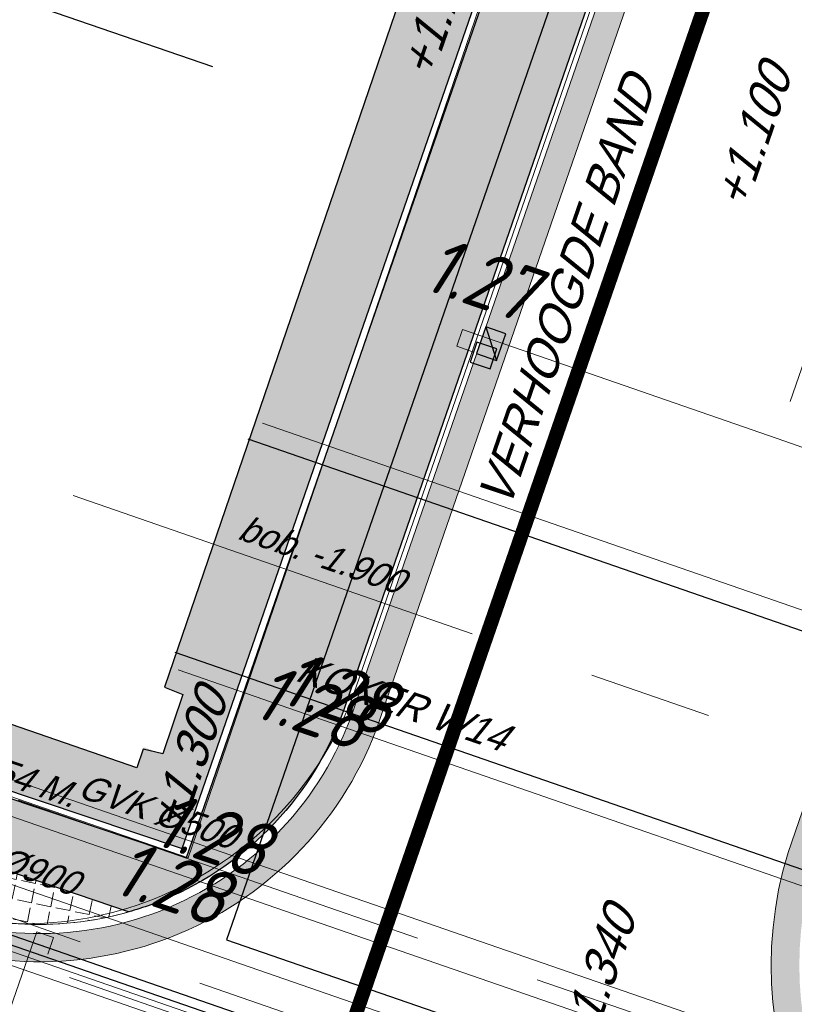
# Model space of a CAD drawing. Header units: metres. Extents: x 128615 to 129083, y 455669 to 456034.
# Tile 97 of 158: x 128820 to 128831, y 455837 to 455851. Entities that reach past the tile are written whole.
import ezdxf
from ezdxf.lldxf.tags import DXFTag

# ---------------------------------------------------------------- set-up
doc = ezdxf.new("R2010")
doc.units = ezdxf.units.M
for name, pattern in [('DASHED', [19.049999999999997, 12.7, -6.35]), ('RI-AWZI_PROCESLEIDING', [18.450000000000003, 6, -1.8, 1.75, -1.8, 1.75, -1.8, 1.75, -1.8]), ('RI-AWZI_TERREINRIOLERING', [19.8, 6, -1.8, 2.4, -1.8, 1.8, -1.8, 2.4, -1.8])]:
    doc.linetypes.add(name, pattern=pattern)
for name, color, linetype, lineweight in [('B-CO-BC-BETONVORM-G', 50, 'Continuous', 18), ('B-ME-RI-KOLK-G', 7, 'Continuous', 25), ('B-WE-OG-HOOGTELIJN-G', 7, 'Continuous', 18), ('B-XX-GR-HAAG-G', 90, 'GR-HAAG1', 13), ('B-XX-RI-AWZI_PROCESLEIDING-G', 30, 'RI-AWZI_PROCESLEIDING', 18), ('B-XX-RI-AWZI_SLIBLEIDING-T25_HDSR', 7, 'Continuous', 35), ('B-XX-RI-AWZI_TERREINRIOLERING-G', 10, 'RI-AWZI_TERREINRIOLERING', 18), ('B-XX-VH-BESTRATING-V', 1, 'Continuous', 18)]:
    doc.layers.add(name, color=color, linetype=linetype, lineweight=lineweight)
for name, color, linetype in [('B-XX-GR-GRAS-G', 90, 'Continuous'), ('B-XX-GR-KRUIDEN-G', 98, 'Continuous'), ('B-XX-KL-ELEKTRA-G_HDSR', 190, 'HDSR_Elektra'), ('B-XX-OG-BEBOUWING-G', 1, 'Continuous'), ('B-XX-RI-AWZI_BEDRIJFSWATER-G_HDSR', 150, 'HDSR_Bedrijfswater'), ('B-XX-RI-AWZI_PROCESLEIDING-T25_HDSR', 7, 'Continuous')]:
    doc.layers.add(name, color=color, linetype=linetype)
doc.styles.add('ISO', font='Iso.shx', dxfattribs={"height": 50})
doc.styles.get("Standard").update_dxf_attribs({"font": 'arial.ttf'})
doc.styles.add('TAUW-ISOCP', font='tcb_isocp.shx')
doc.styles.add('tcb_isocp', font='tcb_isocp.shx')
doc.linetypes.add('GR-HAAG1', pattern='A,6,[176,NLCS.SHX,S=0.125,R=0,X=0,Y=0],-2', length=8)
tags = doc.linetypes.add('HDSR_Bedrijfswater', pattern='A,25,-2,["BW",Standard,S=1.5,R=0,X=0,Y=-0.75],-5', length=32).pattern_tags.tags
tags[6] = DXFTag(74, 10)
tags = doc.linetypes.add('HDSR_Elektra', pattern='A,25,-2,["E",Standard,S=1.5,R=0,X=0,Y=-0.75],-4', length=31).pattern_tags.tags
tags[6] = DXFTag(74, 10)

# ---------------------------------------------------------------- blocks, each defined once
blk = doc.blocks.new('*U167')
at = {"layer": 'B-ME-RI-KOLK-G'}
blk.add_hatch(color=256, dxfattribs=at).paths.add_polyline_path([(0.1997073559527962, -0.1502915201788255), (0.1997073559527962, 0.1497084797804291), (-0.2002926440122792, -0.1502915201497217)])
blk.add_lwpolyline([(0.1997073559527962, -0.1502915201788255), (0.1997073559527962, 0.1497084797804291), (-0.2002926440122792, 0.1497084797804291), (-0.2002926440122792, -0.1502915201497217)], close=True, dxfattribs=at)
blk.add_lwpolyline([(-0.2002926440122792, -0.1502915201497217), (0.1997073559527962, 0.1497084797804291)], dxfattribs=at)

msp = doc.modelspace()

# ---------------------------------------------------------------- hatches: boundary and pattern name
at = {"layer": 'B-XX-GR-GRAS-G'}
h = msp.add_hatch(dxfattribs=at)
h.set_pattern_fill('CROSS', color=256, scale=0.09999999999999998, angle=-116.5632943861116, style=0)
h.set_pattern_definition([(340.9065815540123, (128738.9979208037, 455858.1422880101), (0.8077808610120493, 0.3923519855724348), [0.3174999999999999, -0.9525]), (70.90658155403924, (128739.0960088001, 455857.9403427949), (-0.3923519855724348, 0.8077808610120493), [0.3174999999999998, -0.9524999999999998])])
h.paths.add_polyline_path([(128845.8675353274, 455784.6485665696), (128847.5685110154, 455784.0597697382), (128847.7647766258, 455784.6267616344), (128846.0638009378, 455785.2155584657)])
h.paths.add_polyline_path([(128967.1055860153, 455860.4144094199), (128969.4210054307, 455866.8918425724), (128880.9006920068, 455904.409712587), (128810.0577815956, 455927.1027515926), (128808.0815679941, 455921.3936663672), (128811.5859768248, 455919.9881814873), (128842.9440111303, 455909.6012506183), (128874.3253125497, 455899.2845629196), (128897.3942134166, 455890.0887698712), (128932.249899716, 455875.2515896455), (128958.9784740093, 455863.874893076)])
edge = h.paths.add_edge_path()
edge.add_line((128984.0843231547, 455804.1850891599), (128953.5143684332, 455822.3927003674))
edge.add_line((128953.5143684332, 455822.3927003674), (128931.0817976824, 455759.6371250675))
edge.add_line((128931.0817976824, 455759.6371250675), (128923.691293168, 455762.2048782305))
edge.add_line((128923.691293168, 455762.2048782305), (128914.0269830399, 455765.5502024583))
edge.add_line((128914.0269830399, 455765.5502024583), (128897.845598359, 455770.6508317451))
edge.add_line((128897.845598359, 455770.6508317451), (128884.7246261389, 455774.2573768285))
edge.add_line((128884.7246261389, 455774.2573768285), (128872.548293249, 455777.8537726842))
edge.add_line((128872.548293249, 455777.8537726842), (128866.079626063, 455781.0475949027))
edge.add_line((128866.079626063, 455781.0475949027), (128866.0212588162, 455781.0678178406))
edge.add_line((128866.0212588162, 455781.0678178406), (128863.5642032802, 455773.7248399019))
edge.add_line((128863.5642032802, 455773.7248399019), (128871.5285838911, 455771.3053608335))
edge.add_line((128871.5285838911, 455771.3053608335), (128871.6722959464, 455771.410655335))
edge.add_arc((128873.3846396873, 455770.369334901), 2.004113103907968, 78.24944847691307, 148.6951358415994, ccw=False)
edge.add_line((128873.7927796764, 455772.3314488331), (128875.0821999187, 455772.0165345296))
edge.add_line((128875.0821999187, 455772.0165345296), (128927.2955738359, 455757.61301808))
edge.add_line((128927.2955738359, 455757.61301808), (128956.895554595, 455749.1705929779))
edge.add_line((128956.895554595, 455749.1705929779), (128984.0843231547, 455804.1850891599))
h = msp.add_hatch(dxfattribs=at)
h.set_pattern_fill('DOTS', color=256, scale=0.09999999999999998, angle=-116.5632943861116, style=0)
h.set_pattern_definition([(340.9065815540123, (128738.9979208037, 455858.1422880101), (0.1269369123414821, 0.1240523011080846), [0, -0.15875])])
edge = h.paths.add_edge_path()
edge.add_line((128821.8612284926, 455838.1123312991), (128812.9497658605, 455841.1396627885))
edge.add_line((128812.9497658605, 455841.1396627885), (128813.2677786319, 455842.0442768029))
edge.add_line((128813.2677786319, 455842.0442768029), (128822.6846400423, 455838.8879621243))
edge.add_line((128822.6846400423, 455838.8879621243), (128829.6882423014, 455859.1008478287))
edge.add_arc((128828.6821113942, 455857.5376763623), 1.85897940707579, -20.19701227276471, 57.232755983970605, ccw=False)
edge.add_line((128830.4267840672, 455856.8958650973), (128824.9623179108, 455841.1112936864))
edge.add_arc((128820.6003911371, 455842.5189337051), 4.583432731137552, 294.23860952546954, 342.1145594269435, ccw=False)
edge.add_arc((128820.6003911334, 455842.5189337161), 4.583432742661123, 285.9671286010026, 294.2386095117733, ccw=False)
at = {"layer": 'B-XX-GR-HAAG-G'}
h = msp.add_hatch(dxfattribs=at)
h.set_pattern_fill('ANGLE', color=256, scale=0.03999999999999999, angle=-19.09341844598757, style=0)
h.set_pattern_definition([(78.37645749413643, (128738.9979208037, 455858.1422880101), (-0.2736702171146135, 0.05629362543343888), [0.2032, -0.07619999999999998]), (168.3764574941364, (128738.9979208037, 455858.1422880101), (-0.0562936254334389, -0.2736702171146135), [0.2031999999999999, -0.07619999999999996])])
edge = h.paths.add_edge_path()
edge.add_line((128824.0560011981, 455861.2439628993), (128824.3251972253, 455861.9975444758))
edge.add_line((128824.3251972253, 455861.9975444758), (128807.412816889, 455867.9094233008))
edge.add_line((128807.412816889, 455867.9094233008), (128807.5844640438, 455867.0019485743))
edge.add_line((128807.5844640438, 455867.0019485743), (128824.0565718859, 455861.2437634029))
edge.add_line((128911.0524530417, 455830.6925610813), (128923.8730139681, 455826.2243651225))
edge.add_line((128923.8730139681, 455826.2243651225), (128926.9522502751, 455825.1512758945))
edge.add_line((128926.9522502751, 455825.1512758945), (128927.2239480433, 455825.9444302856))
edge.add_line((128927.2239480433, 455825.9444302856), (128912.031396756, 455831.2301135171))
edge.add_line((128912.031396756, 455831.2301135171), (128911.0523500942, 455830.6922639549))
h = msp.add_hatch(dxfattribs=at)
h.set_pattern_fill('ANGLE', color=256, scale=0.03999999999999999, angle=-19.09341844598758, style=0)
h.set_pattern_definition([(78.37645749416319, (128738.9979208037, 455858.1422880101), (-0.2736702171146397, 0.05629362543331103), [0.2032, -0.07619999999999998]), (168.3764574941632, (128738.9979208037, 455858.1422880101), (-0.05629362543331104, -0.2736702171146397), [0.2031999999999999, -0.07619999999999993])])
edge = h.paths.add_edge_path()
edge.add_line((128812.9541310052, 455841.1381798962), (128812.6924391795, 455840.382178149))
edge.add_line((128812.6924391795, 455840.382178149), (128818.762681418, 455838.3200435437))
edge.add_arc((128820.6003911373, 455842.5189337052), 4.583432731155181, 246.362659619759, 285.9671285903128)
edge.add_line((128821.8612284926, 455838.1123312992), (128812.9497658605, 455841.1396627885))
at = {"layer": 'B-XX-GR-KRUIDEN-G'}
h = msp.add_hatch(dxfattribs=at)
h.set_pattern_fill('SWAMP', color=256, scale=0.2, angle=-116.5632943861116, style=0)
h.set_pattern_definition([(340.9065815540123, (128738.9979208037, 455858.1422880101), (3.839350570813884, 3.326515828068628), [0.6349999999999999, -4.444999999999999]), (70.90658155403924, (128739.2979540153, 455858.0384307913), (-0.9611808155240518, 4.988231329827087), [0.3174999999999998, -8.481319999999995]), (70.90658155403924, (128739.3729632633, 455858.0124661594), (-0.9611808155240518, 4.988231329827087), [0.2539999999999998, -8.544819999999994]), (70.90658155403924, (128739.2229447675, 455858.0643954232), (-0.9611808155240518, 4.988231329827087), [0.2539999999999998, -8.544819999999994]), (40.90658155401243, (128739.4479706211, 455857.9865021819), (-0.9611719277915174, 4.988233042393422), [0.2032, -4.876799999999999]), (100.9065815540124, (128739.1479374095, 455858.0903594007), (-4.8005224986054, 1.661717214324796), [0.2032, -4.8768])])
edge = h.paths.add_edge_path()
edge.add_line((128948.4118116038, 455833.4579504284), (128948.6455033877, 455826.0782791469))
edge.add_line((128948.6455033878, 455826.0782791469), (128943.9095911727, 455812.3966981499))
edge.add_line((128943.9095911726, 455812.3966981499), (128941.3888850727, 455813.2785094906))
edge.add_line((128941.3888850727, 455813.2785094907), (128942.1339618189, 455815.4309623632))
edge.add_arc((128932.745274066, 455818.888458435), 10.00508554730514, -20.21683048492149, 71.17534409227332)
edge.add_line((128935.9736453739, 455828.358376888), (128892.1860483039, 455843.579290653))
edge.add_arc((128893.6952972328, 455847.9211051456), 4.596649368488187, -157.04283936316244, -109.16785423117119, ccw=False)
edge.add_arc((128894.4307678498, 455848.232645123), 5.395382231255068, 162.5112662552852, 202.9571606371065, ccw=False)
edge.add_line((128889.2847814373, 455849.8540560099), (128901.8557516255, 455885.6735668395))
edge.add_line((128901.8557516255, 455885.6735668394), (128887.2242848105, 455890.7225570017))
edge.add_line((128887.2242848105, 455890.7225570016), (128887.1817624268, 455890.5997140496))
edge.add_line((128887.1817624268, 455890.5997140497), (128874.5146120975, 455895.1035688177))
edge.add_line((128874.5146120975, 455895.1035688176), (128873.5283828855, 455892.2544503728))
edge.add_arc((128867.280722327, 455871.995513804), 21.20041917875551, 72.86074229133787, 176.4358647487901)
edge.add_line((128846.121308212, 455873.313454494), (128835.0103701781, 455877.1887525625))
edge.add_arc((128817.5916042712, 455889.2204382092), 21.17014088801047, -34.63404912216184, -24.22743715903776)
edge.add_line((128836.8971577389, 455880.5330640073), (128837.0847450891, 455880.5150973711))
edge.add_line((128837.0847450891, 455880.5150973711), (128838.2442237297, 455883.7950644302))
edge.add_line((128838.2442237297, 455883.7950644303), (128838.0851409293, 455883.9110295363))
edge.add_arc((128817.5916042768, 455889.2204382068), 21.17014088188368, -14.52468191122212, 21.05836036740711)
edge.add_line((128837.3478955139, 455896.8272655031), (128838.4437976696, 455897.45125095))
edge.add_line((128838.4437976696, 455897.45125095), (128836.9196742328, 455900.519436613))
edge.add_line((128836.9196742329, 455900.519436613), (128835.8290882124, 455899.9707426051))
edge.add_arc((128817.5916042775, 455889.2204382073), 21.17014088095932, 30.51773535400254, 65.7725628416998)
edge.add_line((128826.2789784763, 455908.5259916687), (128826.2969451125, 455908.713579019))
edge.add_line((128826.2969451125, 455908.7135790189), (128823.0169780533, 455909.8730576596))
edge.add_line((128823.0169780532, 455909.8730576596), (128822.9010129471, 455909.7139748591))
edge.add_arc((128817.591604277, 455889.2204382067), 21.17014088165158, 75.47531808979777, 155.5873596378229)
edge.add_line((128798.3142327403, 455897.9701702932), (128798.1176121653, 455897.9799474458))
edge.add_line((128798.1176121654, 455897.9799474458), (128797.7211869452, 455896.8585281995))
edge.add_line((128797.7211869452, 455896.8585281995), (128793.8072384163, 455898.2133509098))
edge.add_arc((128775.6531717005, 455909.0573338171), 21.14620778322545, -30.85117203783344, -24.45064201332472)
edge.add_line((128794.9029489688, 455900.3047239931), (128795.4902118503, 455900.2458409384))
edge.add_line((128795.4902118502, 455900.2458409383), (128796.7020683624, 455903.7467742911))
edge.add_line((128796.7020683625, 455903.746774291), (128796.1976420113, 455904.0486570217))
edge.add_arc((128775.6531716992, 455909.057333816), 21.14620778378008, -13.70124981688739, 21.18853243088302)
edge.add_line((128795.3698146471, 455916.7003760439), (128797.9082227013, 455917.9559061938))
edge.add_line((128797.9082227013, 455917.9559061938), (128796.4067381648, 455921.1222890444))
edge.add_line((128796.4067381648, 455921.1222890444), (128793.8362756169, 455919.8525566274))
edge.add_arc((128775.6531717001, 455909.0573338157), 21.1462077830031, 30.69740409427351, 65.54935799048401)
edge.add_line((128784.4057815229, 455928.3071110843), (128784.4646645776, 455928.8943739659))
edge.add_line((128784.4646645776, 455928.8943739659), (128780.9637312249, 455930.1062304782))
edge.add_line((128780.9637312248, 455930.1062304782), (128780.6618484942, 455929.6018041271))
edge.add_arc((128775.6531717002, 455909.0573338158), 21.14620778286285, 76.298750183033, 155.5095457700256)
edge.add_line((128756.4094808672, 455917.8233173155), (128755.8262168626, 455917.8979581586))
edge.add_line((128755.8262168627, 455917.8979581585), (128754.6142224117, 455914.3971073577))
edge.add_line((128754.6142224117, 455914.3971073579), (128755.1121866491, 455914.0802848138))
edge.add_arc((128775.6531716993, 455909.057333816), 21.1462077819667, 166.2589379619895, 191.7043835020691)
edge.add_line((128754.9466508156, 455904.7675673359), (128751.1985842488, 455903.6584638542))
edge.add_line((128751.1985842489, 455903.6584638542), (128751.1173775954, 455903.9197317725))
edge.add_line((128751.1173775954, 455903.9197317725), (128741.4969709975, 455907.2999279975))
edge.add_line((128741.4969709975, 455907.2999279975), (128757.0495062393, 455938.2990116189))
edge.add_line((128757.0495062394, 455938.2990116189), (128795.963293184, 455925.5684809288))
edge.add_line((128795.963293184, 455925.5684809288), (128808.0815679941, 455921.3936663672))
edge.add_line((128808.0815679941, 455921.3936663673), (128811.5859768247, 455919.9881814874))
edge.add_line((128811.5859768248, 455919.9881814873), (128842.9440111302, 455909.6012506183))
edge.add_line((128842.9440111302, 455909.6012506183), (128874.3253125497, 455899.2845629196))
edge.add_line((128874.3253125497, 455899.2845629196), (128897.3942134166, 455890.0887698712))
edge.add_line((128897.3942134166, 455890.0887698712), (128932.249899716, 455875.2515896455))
edge.add_line((128932.249899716, 455875.2515896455), (128958.9784740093, 455863.874893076))
edge.add_line((128958.9784740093, 455863.8748930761), (128948.4118116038, 455833.4579504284))
h.paths.add_polyline_path([(128845.694092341, 455904.4570519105), (128848.0856081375, 455905.5477301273), (128849.2310223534, 455903.2376735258), (128848.6444501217, 455901.5319182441), (128846.8291906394, 455902.1678003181)], flags=16)
at = {"layer": 'B-XX-VH-BESTRATING-V'}
h = msp.add_hatch(dxfattribs=at)
h.set_pattern_fill('AR-B88', color=256, scale=0.001999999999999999, angle=-116.5632943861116, style=0)
h.set_pattern_definition([(340.9065815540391, (222427.2334215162, -244865.0047561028), (0.1329372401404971, 0.384042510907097), []), (70.90658155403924, (222427.2334215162, -244865.0047561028), (-0.05908401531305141, 0.4505111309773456), [0.4063999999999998, -0.4063999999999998])])
h.paths.add_polyline_path([(128848.0971045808, 455878.635931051, -0.4037405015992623), (128873.2287957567, 455891.4051268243), (128873.5244922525, 455892.2556497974, 0.4868956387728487), (128846.1151016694, 455873.2097112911), (128834.9511693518, 455877.1034928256, 0.04666700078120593), (128836.8971577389, 455880.5330640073), (128837.0847450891, 455880.5150973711), (128838.2442237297, 455883.7950644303), (128838.0851409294, 455883.9110295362, 0.156520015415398), (128837.3478955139, 455896.827265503), (128838.4437976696, 455897.45125095), (128836.9196742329, 455900.519436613), (128835.8290882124, 455899.9707426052, 0.1550531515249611), (128826.2789784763, 455908.5259916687), (128826.2969451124, 455908.7135790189), (128824.5146119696, 455909.3436393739), (128824.2202072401, 455908.4931332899), (128825.3340023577, 455908.0994032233), (128825.3205751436, 455907.9592113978, -0.1738342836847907), (128835.4657427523, 455898.7804478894), (128836.5160855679, 455899.3088947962), (128837.2594004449, 455897.8125408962), (128836.2169129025, 455897.2189686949, -0.1740133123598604), (128837.0524737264, 455883.5500615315), (128837.1721865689, 455883.4627955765), (128836.4705692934, 455881.478040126), (128836.3303774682, 455881.4914673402, -0.3844101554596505), (128811.8267057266, 455869.7873592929), (128811.7490435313, 455869.6698747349), (128810.8869354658, 455869.9746326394), (128810.5925307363, 455869.1241265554), (128812.1120620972, 455868.5869674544), (128812.2159800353, 455868.7441707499, 0.07544990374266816), (128818.5706738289, 455868.0729492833, 0.07589524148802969), (128824.8361656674, 455869.3284499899), (128826.3976501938, 455866.1488804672), (128827.2047040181, 455866.5576945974), (128826.1752094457, 455868.7079874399), (128828.4456792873, 455869.8032831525), (128829.4583531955, 455867.6595790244), (128832.7670077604, 455866.4857812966), (128833.0882556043, 455867.3781987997), (128830.0883369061, 455868.4308349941), (128828.7671010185, 455871.2403620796), (128828.8525096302, 455871.2937297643, 0.08531439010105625), (128834.1918941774, 455876.0825068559), (128837.7766362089, 455874.850374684), (128842.5594630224, 455873.1541507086), (128846.0838651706, 455871.9276488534), (128846.0810004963, 455871.8227441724, 0.1974429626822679), (128852.3271716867, 455856.9670565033), (128850.4531680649, 455851.7043292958), (128837.7009904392, 455856.1264283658), (128837.4045707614, 455855.2651000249), (128841.2029329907, 455853.9566605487), (128840.2940743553, 455851.3180823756, -0.03739428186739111), (128840.2171224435, 455851.0270438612, -0.0366327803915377), (128840.1005161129, 455850.7561483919), (128837.9778480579, 455844.5936657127, -0.02691818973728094), (128837.9180416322, 455844.3852272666, -0.02615719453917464), (128837.8387947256, 455844.1899691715), (128836.9097664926, 455841.4928350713), (128836.1198297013, 455841.7703814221), (128834.2752362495, 455836.4663716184), (128835.044899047, 455836.1989614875), (128833.9672562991, 455833.0983045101, 0.04583804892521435), (128834.7845963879, 455832.7170226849), (128835.7157441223, 455835.3939975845), (128836.2000348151, 455836.7517529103), (128835.4308187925, 455837.03347389), (128836.694533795, 455840.6411847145), (128837.4668797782, 455840.3769051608), (128841.9721584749, 455853.3663621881), (128875.616844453, 455841.6266952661), (128872.6042422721, 455832.6313486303), (128869.4363862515, 455823.6340851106), (128868.9275225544, 455823.8103949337), (128868.6019804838, 455822.8506645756), (128868.0093077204, 455821.190477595), (128868.4012366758, 455821.0537541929, 0.05439538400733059), (128869.3766180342, 455820.7581588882), (128873.2027955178, 455831.5751975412), (128875.0930636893, 455836.9640584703, -0.0412858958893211), (128875.1754991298, 455837.2859374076, -0.04334982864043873), (128875.3176973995, 455837.6044542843), (128877.0161506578, 455842.4464806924), (128860.0173804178, 455848.3648314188), (128851.3064607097, 455851.4074056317), (128853.0583824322, 455856.2732795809, 0.3272972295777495), (128877.9961818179, 455853.7020223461), (128879.4539705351, 455851.9601852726), (128881.0431873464, 455853.2495140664), (128880.1699822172, 455854.3809194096), (128882.1130744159, 455856.0401414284), (128883.0879052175, 455854.9247671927), (128883.6943496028, 455855.4497789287), (128882.3422394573, 455857.0749083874), (128882.4127906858, 455857.1464639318, 0.5271845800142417), (128875.6562547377, 455891.4715256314), (128874.8988719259, 455891.7329317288), (128874.6549034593, 455890.9093898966, -0.402981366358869), (128886.4646925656, 455865.3548980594, -1)])
h.paths.add_polyline_path([(128876.3997198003, 455841.651282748), (128877.6867014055, 455841.2057909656), (128877.8829670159, 455841.7727828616), (128876.5959854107, 455842.218274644)], flags=24)
h = msp.add_hatch(dxfattribs=at)
h.set_pattern_fill('BRICK', color=256, scale=0.03307086, angle=-116.5097316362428)
h.set_pattern_definition([(340.9065815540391, (128781.00315288, 455850.7668853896), (0.0686929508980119, 0.1984471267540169), []), (70.90658155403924, (128781.00315288, 455850.7668853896), (-0.3968942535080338, 0.1373859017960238), [0.2099999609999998, -0.2099999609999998]), (70.90658155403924, (128781.2016000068, 455850.6981924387), (-0.3968942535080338, 0.1373859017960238), [-0.2099999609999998, 0.2099999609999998])])
edge = h.paths.add_edge_path()
edge.add_line((128831.6126664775, 455838.8346340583), (128839.0652869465, 455860.4902585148))
edge.add_line((128839.0652869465, 455860.4902585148), (128836.3034510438, 455861.4412710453))
edge.add_line((128836.3034510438, 455861.4412710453), (128833.541615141, 455862.3922835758))
edge.add_arc((128834.2946828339, 455864.407557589), 2.151381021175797, 165.7586443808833, 249.5102871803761, ccw=False)
edge.add_line((128832.2094179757, 455864.936812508), (128832.7229766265, 455866.3634640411))
edge.add_line((128832.7229766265, 455866.3634640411), (128829.5305935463, 455867.4960062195))
edge.add_line((128829.5305935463, 455867.4960062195), (128825.7790093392, 455865.6897798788))
edge.add_line((128825.7790093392, 455865.6897798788), (128824.1892600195, 455861.2288345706))
edge.add_line((128824.1892600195, 455861.2288345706), (128829.3480097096, 455859.4118744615))
edge.add_arc((128828.6821113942, 455857.5376763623), 1.98897940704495, -20.160679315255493, 70.43999003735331, ccw=False)
edge.add_line((128830.5492255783, 455856.8521665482), (128825.085613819, 455841.0700632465))
edge.add_arc((128820.6003911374, 455842.5189337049), 4.713432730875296, 246.4303146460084, 342.09788309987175, ccw=False)
edge.add_line((128818.7156584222, 455838.1987218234), (128794.9887339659, 455846.4591081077))
edge.add_line((128794.9887339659, 455846.4591081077), (128740.4443933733, 455865.3829613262))
edge.add_arc((128742.7378552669, 455872.1050294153), 7.102546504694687, 156.7495911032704, 251.16118143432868, ccw=False)
edge.add_line((128736.2121179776, 455874.9087625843), (128740.8492055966, 455888.4475361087))
edge.add_arc((128747.4193090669, 455885.7839878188), 7.08948158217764, 110.50432189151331, 157.9321541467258, ccw=False)
edge.add_line((128744.936019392, 455892.4243207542), (128746.0560372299, 455895.6599412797))
edge.add_line((128746.0560372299, 455895.6599412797), (128750.9663574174, 455893.9602221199))
edge.add_line((128750.9663574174, 455893.9602221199), (128752.5278960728, 455898.5416274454))
edge.add_line((128752.5278960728, 455898.5416274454), (128752.0152830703, 455900.3559231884))
edge.add_line((128752.0152830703, 455900.3559231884), (128751.9765845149, 455900.3451798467))
edge.add_line((128751.9765845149, 455900.3451798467), (128751.0126086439, 455903.818817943))
edge.add_line((128751.0126086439, 455903.818817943), (128743.3040688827, 455906.5354959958))
edge.add_line((128743.3040688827, 455906.5354959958), (128719.892912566, 455838.9029857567))
edge.add_line((128719.892912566, 455838.9029857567), (128720.2712589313, 455838.7734198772))
edge.add_line((128720.2712589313, 455838.7734198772), (128743.5504862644, 455906.0245387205))
edge.add_line((128743.5504862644, 455906.0245387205), (128750.6829467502, 455903.5108851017))
edge.add_line((128750.6829467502, 455903.5108851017), (128752.1090925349, 455898.5527556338))
edge.add_line((128752.1090925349, 455898.5527556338), (128750.717407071, 455894.4696833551))
edge.add_line((128750.717407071, 455894.4696833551), (128745.8088863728, 455896.1687796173))
edge.add_line((128745.8088863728, 455896.1687796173), (128744.6185725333, 455892.7300809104))
edge.add_arc((128747.419309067, 455885.7839878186), 7.489481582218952, 111.9598016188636, 158.0177529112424)
edge.add_line((128740.4743136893, 455888.5874452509), (128735.6521931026, 455874.5084362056))
edge.add_arc((128742.711383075, 455872.0759849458), 7.466524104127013, 160.9871051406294, 251.273710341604)
edge.add_line((128740.3142736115, 455865.0047157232), (128794.856583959, 455846.0815660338))
edge.add_line((128794.856583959, 455846.0815660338), (128818.5714073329, 455837.8252763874))
edge.add_arc((128820.6003911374, 455842.5189337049), 5.113432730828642, 246.6220382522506, 342.0506229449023)
edge.add_line((128825.4649488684, 455840.9430934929), (128830.9260443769, 455856.717928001))
edge.add_arc((128828.6821113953, 455857.5376763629), 2.388979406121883, 339.9318582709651, 430.4537588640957)
edge.add_line((128829.4813863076, 455859.7889831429), (128824.7008226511, 455861.4727425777))
edge.add_line((128824.7008226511, 455861.4727425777), (128826.1020253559, 455865.4046131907))
edge.add_line((128826.1020253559, 455865.4046131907), (128829.4604913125, 455867.0964502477))
edge.add_line((128829.4604913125, 455867.0964502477), (128832.2105117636, 455866.120842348))
edge.add_line((128832.2105117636, 455866.120842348), (128831.8267665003, 455865.0548087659))
edge.add_arc((128834.2946828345, 455864.4075575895), 2.551381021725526, 165.3042260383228, 249.6319906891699)
edge.add_line((128833.4066780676, 455862.0156979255), (128838.5569163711, 455860.2422612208))
edge.add_line((128838.5569163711, 455860.2422612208), (128831.2322111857, 455838.9583295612))
edge.add_arc((128836.4510621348, 455837.3560573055), 5.459274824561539, 162.9326608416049, 251.688394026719)
edge.add_line((128834.7358411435, 455832.1732300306), (128868.2102711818, 455820.5590485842))
edge.add_arc((128870.243457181, 455825.3755239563), 5.22802833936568, 247.1138597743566, 340.4610631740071)
edge.add_line((128875.1704265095, 455823.6270235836), (128882.5907182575, 455844.7795449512))
edge.add_arc((128880.2053561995, 455845.6949556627), 2.55498119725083, 339.0051081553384, 400.5811834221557)
edge.add_line((128882.1458260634, 455847.357034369), (128879.1820600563, 455850.9862143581))
edge.add_line((128879.1820600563, 455850.9862143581), (128886.2461834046, 455856.9579368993))
edge.add_arc((128882.7728296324, 455860.6776088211), 5.089218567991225, 313.038728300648, 342.0620473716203)
edge.add_line((128887.6146643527, 455859.110196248), (128893.0181774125, 455874.5159597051))
edge.add_arc((128882.8722026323, 455877.7590635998), 10.65169127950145, 342.2738127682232, 419.290512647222)
edge.add_line((128888.3118646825, 455886.917043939), (128886.2148499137, 455887.872679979))
edge.add_line((128886.2148499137, 455887.872679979), (128886.1094443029, 455887.4783866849))
edge.add_line((128886.1094443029, 455887.4783866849), (128888.1745737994, 455886.5274173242))
edge.add_arc((128882.8857705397, 455877.7600346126), 10.23906438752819, -17.723255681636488, 58.900096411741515, ccw=False)
edge.add_line((128892.6388684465, 455874.6430616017), (128887.2355901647, 455859.2379771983))
edge.add_arc((128882.7728296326, 455860.677608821), 4.689218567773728, 313.1287842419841, 342.12093767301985, ccw=False)
edge.add_line((128885.978569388, 455857.2553283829), (128883.1729931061, 455854.8264816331))
edge.add_line((128883.1729931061, 455854.8264816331), (128878.5836409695, 455851.0866857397))
edge.add_line((128878.5836409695, 455851.0866857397), (128881.839104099, 455847.1002356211))
edge.add_arc((128880.2053561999, 455845.6949556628), 2.15498119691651, -21.143024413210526, 40.70070699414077, ccw=False)
edge.add_line((128882.2152704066, 455844.9176598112), (128877.8010034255, 455832.3322089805))
edge.add_line((128877.8010034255, 455832.3322089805), (128874.7932273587, 455823.7601450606))
edge.add_arc((128870.243457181, 455825.3755239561), 4.828028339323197, 246.96541338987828, 340.45278373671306, ccw=False)
edge.add_line((128868.354313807, 455820.9324400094), (128834.8638834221, 455832.552191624))
edge.add_arc((128836.4510621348, 455837.3560573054), 5.059274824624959, 163.0072479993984, 251.7166439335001, ccw=False)
h = msp.add_hatch(dxfattribs=at)
h.set_pattern_fill('AR-B88', color=256, scale=0.001999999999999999, angle=-116.5632943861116, style=0)
h.set_pattern_definition([(340.9065815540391, (128798.8445314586, 455846.3359550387), (0.1329372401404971, 0.384042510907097), []), (70.90658155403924, (128798.8445314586, 455846.3359550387), (-0.05908401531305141, 0.4505111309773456), [0.4063999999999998, -0.4063999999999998])])
h.paths.add_polyline_path([(128800.9945870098, 455848.7174820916), (128796.3268442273, 455850.3332324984), (128795.0222224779, 455846.5643095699), (128809.0101929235, 455841.6340444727), (128809.5753585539, 455841.4419950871), (128809.7931183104, 455842.0710814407), (128799.8943847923, 455845.4975518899)])
h.paths.add_polyline_path([(128809.5743415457, 455866.2004094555), (128809.2660328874, 455865.3097362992), (128827.0995098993, 455859.1344109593), (128828.3011708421, 455858.6308279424), (128822.3697210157, 455841.3065650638), (128822.6330310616, 455841.1993823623), (128822.3449315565, 455840.3579166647), (128822.0767124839, 455840.4507613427), (128821.9763485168, 455840.1576236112), (128810.5031039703, 455844.122159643), (128809.5753585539, 455841.4419950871), (128812.5979405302, 455840.4148890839), (128813.2056708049, 455842.1705616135), (128822.6225606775, 455839.014237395), (128829.6007538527, 455859.1538138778), (128829.304651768, 455859.289317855), (128824.0230021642, 455861.1495644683)])

# ---------------------------------------------------------------- linework, layer by layer
at = {"layer": 'B-CO-BC-BETONVORM-G'}
for points in [[(128779.0749720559, 455853.7459183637), (128778.652780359, 455852.5262483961, 0.4142135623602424), (128779.1143345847, 455851.5759928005), (128879.2839585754, 455816.9020361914, 0.414213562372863), (128880.2342141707, 455817.3635904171), (128880.9336594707, 455819.3842185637)], [(128798.9472474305, 455853.2978687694), (128796.9013760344, 455847.3548500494, 0.4137152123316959), (128797.919934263, 455845.2623576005), (128841.0914703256, 455830.3184264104, 0.4142135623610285), (128843.1866121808, 455831.3360700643), (128843.6098718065, 455832.5588251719, 3.671559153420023e-05), (128843.6099509, 455832.5590537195), (128849.1361479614, 455848.5312774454)], [(128799.798235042, 455853.0049181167), (128797.752363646, 455847.0618993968, 0.413715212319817), (128798.2143326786, 455846.1128454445), (128841.3858687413, 455831.1689142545, 0.414213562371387), (128842.3361243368, 455831.6304684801), (128842.7593839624, 455832.8532235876, 3.671559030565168e-05), (128842.7594198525, 455832.8533272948), (128848.2856168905, 455848.8255509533)], [(128862.0249452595, 455827.5808165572), (128861.5591672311, 455826.2328693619, -0.4142135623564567), (128860.9232866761, 455825.9235864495), (128808.9953582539, 455843.8670846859)], [(128862.4974385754, 455827.4172618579), (128862.0317489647, 455826.0695705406, -0.4142135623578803), (128860.7599878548, 455825.4510047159), (128808.8320594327, 455843.3945029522)]]:
    msp.add_lwpolyline(points, format="xyb", dxfattribs=at)
for points in [[(128837.4497164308, 455840.3158718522), (128823.761617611, 455845.0525848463)], [(128836.2394118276, 455836.819421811), (128822.5631114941, 455841.5520519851)]]:
    msp.add_lwpolyline(points, dxfattribs=at)
at = {"layer": 'B-ME-RI-KOLK-G', "lineweight": -3}
msp.add_lwpolyline([(128826.7122239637, 455845.920825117), (128826.9957199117, 455845.8226923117), (128827.0938527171, 455846.1061882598), (128826.810356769, 455846.2043210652)], close=True, dxfattribs=at)
at = {"layer": 'B-XX-GR-GRAS-G'}
msp.add_lwpolyline([(128821.8612284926, 455838.1123312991), (128812.9497658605, 455841.1396627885), (128813.2677786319, 455842.0442768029), (128822.6846400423, 455838.8879621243), (128829.6882423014, 455859.1008478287, -0.3513209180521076), (128830.4267840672, 455856.8958650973), (128824.9623179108, 455841.1112936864, -0.2119909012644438), (128822.4820625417, 455838.3395595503, -0.03610682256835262), (128821.8612284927, 455838.1123312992, -4.205141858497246)], format="xyb", dxfattribs=at)
at = {"layer": 'B-XX-GR-HAAG-G'}
msp.add_lwpolyline([(128812.9541310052, 455841.1381798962), (128812.6924391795, 455840.382178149), (128818.762681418, 455838.3200435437, 0.1745480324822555), (128821.8612284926, 455838.1123312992), (128812.9497658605, 455841.1396627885)], format="xyb", dxfattribs=at)
at = {"layer": 'B-XX-KL-ELEKTRA-G_HDSR', "linetype": 'DASHED', "const_width": 0.1999999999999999}
msp.add_lwpolyline([(128823.8784053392, 455833.1633978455), (128834.5252896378, 455863.921149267)], dxfattribs=at)
at = {"layer": 'B-XX-OG-BEBOUWING-G'}
msp.add_line((128805.5134413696, 455856.1536280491), (128823.0548211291, 455850.1150458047), dxfattribs=at)
msp.add_lwpolyline([(128827.0995098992, 455859.1344109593), (128828.3011708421, 455858.6308279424), (128822.3697210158, 455841.3065650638), (128822.6330310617, 455841.1993823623), (128822.3449315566, 455840.3579166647), (128822.0671409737, 455840.4228053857), (128821.9763485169, 455840.1576236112), (128811.2726504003, 455843.8562458), (128810.5031039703, 455844.122159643), (128809.7931183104, 455842.0710814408), (128799.8943847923, 455845.4975518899), (128800.9945870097, 455848.7174820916), (128801.1113842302, 455849.0546642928), (128800.598764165, 455849.2322317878), (128800.5987641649, 455849.2322317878), (128800.5987641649, 455849.2322317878), (128800.949008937, 455850.2433543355), (128796.6991370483, 455851.7144577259), (128799.0447114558, 455858.5187605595), (128798.8779318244, 455858.6160622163, -0.3475237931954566), (128783.6206556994, 455852.1536413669)], format="xyb", dxfattribs=at)
for points in [[(128812.5979405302, 455840.4148890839), (128813.205670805, 455842.1705616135), (128822.6225606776, 455839.014237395), (128829.6007538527, 455859.1538138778)], [(128812.6924391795, 455840.382178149), (128813.2677786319, 455842.0442768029), (128822.6846400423, 455838.8879621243), (128829.6882423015, 455859.1008478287)], [(128837.2449615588, 455840.088741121), (128823.5579470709, 455844.8250788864)], [(128836.1984987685, 455837.064684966), (128822.52140124, 455841.7975910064)]]:
    msp.add_lwpolyline(points, dxfattribs=at)
at = {"layer": 'B-XX-RI-AWZI_BEDRIJFSWATER-G_HDSR'}
for points in [[(128829.9828215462, 455867.9669308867), (128829.5900904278, 455866.6366347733), (128829.4909485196, 455864.2496717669), (128829.6568617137, 455863.0302544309), (128829.9512552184, 455861.928475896), (128831.23731798, 455860.7396239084), (128830.8563064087, 455859.638919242), (128823.2535744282, 455837.718671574), (128829.6772748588, 455835.4950921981), (128829.3703224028, 455834.608336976)], [(128826.8796792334, 455835.4704791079), (128746.5588242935, 455863.273736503)]]:
    msp.add_lwpolyline(points, dxfattribs=at)
at = {"layer": 'B-XX-RI-AWZI_BEDRIJFSWATER-G_HDSR', "flags": 128}
msp.add_lwpolyline([(128894.1255675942, 455812.080840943), (128777.3603368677, 455852.4529863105), (128759.62377046, 455858.5925414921), (128757.1746141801, 455851.5171717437), (128750.1374288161, 455831.1874407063), (128748.2586940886, 455831.8377692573)], dxfattribs=at)
at = {"layer": 'B-XX-RI-AWZI_PROCESLEIDING-G'}
msp.add_line((128821.0736962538, 455844.0257208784), (128839.9953375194, 455837.4759491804), dxfattribs=at)
for points in [[(128778.6497281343, 455853.8931175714), (128778.2275364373, 455852.6734476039, 0.414213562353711), (128778.9671353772, 455851.1507488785), (128879.1367593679, 455816.4767922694, 0.4142135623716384), (128880.6594580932, 455817.2163912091), (128881.3589033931, 455819.2370193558)], [(128799.3727412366, 455853.151393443), (128797.3268698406, 455847.208374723, 0.4137152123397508), (128798.0671334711, 455845.6876015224), (128841.2386695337, 455830.7436703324, 0.4142135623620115), (128842.7613682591, 455831.4832692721), (128843.1846278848, 455832.7060243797, 3.671559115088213e-05), (128843.1846853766, 455832.7061905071), (128843.2221229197, 455832.8143952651)], [(128862.2611919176, 455827.4990392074), (128861.7954580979, 455826.1512199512, -0.4142135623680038), (128860.8416372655, 455825.6872955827), (128808.9137088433, 455843.630793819)]]:
    msp.add_lwpolyline(points, format="xyb", dxfattribs=at)
at = {"layer": 'B-XX-RI-AWZI_TERREINRIOLERING-G'}
for points in [[(128835.7733430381, 455858.4017741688), (128831.0766071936, 455844.8333698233)], [(128820.7109204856, 455837.5127053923), (128820.7926978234, 455837.7489520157), (128820.5564512, 455837.8307293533), (128818.7333603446, 455832.5640005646)]]:
    msp.add_lwpolyline(points, dxfattribs=at)
msp.add_lwpolyline([(128776.2270958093, 455852.686528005), (128917.8512501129, 455803.6629858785, -0.1316524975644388), (128919.9945946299, 455802.2121915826), (128923.8042717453, 455797.8152007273)], format="xyb", dxfattribs=at)
at = {"layer": 'B-XX-RI-AWZI_TERREINRIOLERING-G', "flags": 128}
for points in [[(128826.7612903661, 455846.0625730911), (128826.5250437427, 455846.1443504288), (128826.6068210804, 455846.3805970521), (128831.0766071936, 455844.8333698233)], [(128833.2627974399, 455843.8120607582), (128833.4990440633, 455843.7302834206), (128833.580821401, 455843.9665300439), (128831.0766071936, 455844.8333698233)]]:
    msp.add_lwpolyline(points, dxfattribs=at)
at = {"layer": 'B-XX-VH-BESTRATING-V'}
msp.add_line((128830.5190674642, 455856.979560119), (128825.0942040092, 455841.3076667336), dxfattribs=at)
for points in [[(128752.0152726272, 455900.3559601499), (128752.5278960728, 455898.5416274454), (128750.9663574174, 455893.9602221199), (128746.0560372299, 455895.6599412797), (128744.936019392, 455892.4243207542, 0.2099485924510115), (128740.8492055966, 455888.4475361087), (128736.2121179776, 455874.9087625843, 0.435061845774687), (128740.4379362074, 455865.3644035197), (128752.6700491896, 455861.1564508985), (128776.4403838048, 455852.8855922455), (128794.9822768, 455846.4405503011), (128808.9676709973, 455841.5111932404), (128818.7156584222, 455838.1987218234, 0.4434917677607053), (128825.085613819, 455841.0700632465), (128827.706058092, 455848.6433218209), (128830.5492255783, 455856.8521665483, 0.417287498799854), (128829.3480097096, 455859.4118744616), (128824.1892600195, 455861.2288345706), (128825.7790093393, 455865.6897798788), (128827.2624553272, 455866.4370701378)], [(128752.1405026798, 455900.3908550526), (128752.6640072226, 455898.5380107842), (128751.0474754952, 455893.7952610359), (128746.1363612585, 455895.4945688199), (128745.0365227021, 455892.3228495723, 0.212013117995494), (128740.9710241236, 455888.4020033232), (128736.3351042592, 455874.8666392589, 0.4383998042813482), (128740.5468745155, 455865.464404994), (128752.7125542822, 455861.2793059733), (128776.4831049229, 455853.0083721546), (128795.0252254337, 455846.5632511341), (128809.0101929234, 455841.6340444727), (128818.7626814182, 455838.3200435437, 0.4439321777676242), (128824.9623179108, 455841.1112936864), (128827.5832045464, 455848.685830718), (128830.4267840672, 455856.8958650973, 0.417445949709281), (128829.304651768, 455859.2893178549), (128824.0230021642, 455861.1495644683), (128825.6739727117, 455865.7823007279), (128827.2047040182, 455866.5576945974)], [(128887.6146643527, 455859.1101962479, -0.1273194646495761), (128886.2461834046, 455856.9579368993), (128883.4348019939, 455854.5240645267), (128879.1472794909, 455851.0288794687), (128882.1458260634, 455847.357034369, -0.2753335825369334), (128882.5907182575, 455844.7795449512), (128878.178442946, 455832.199772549), (128875.1704265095, 455823.6270235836, -0.4314296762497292), (128868.2102711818, 455820.5590485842), (128851.6696862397, 455826.3291888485), (128834.7358411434, 455832.1732300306, -0.4078671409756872), (128831.2322111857, 455838.9583295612), (128838.5569163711, 455860.2422612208)], [(128829.4813863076, 455859.7889831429, -0.4168840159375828), (128830.9260443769, 455856.717928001), (128828.0840690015, 455848.5125252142), (128825.4649488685, 455840.9430934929, -0.4422444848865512), (128818.5714073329, 455837.8252763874), (128808.8368343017, 455841.1331894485), (128794.8501271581, 455846.0630092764), (128776.3089342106, 455852.50780791)]]:
    msp.add_lwpolyline(points, format="xyb", dxfattribs=at)
msp.add_lwpolyline([(128829.6396929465, 455859.1337611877), (128822.7055149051, 455838.8807831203), (128813.1562085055, 455842.1807388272), (128812.5542743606, 455840.4419697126)], dxfattribs=at)
msp.add_arc((128820.3692715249, 455842.9432134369), 5, 250.9065814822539, 340.9065816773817, dxfattribs=at)

# ---------------------------------------------------------------- block references
at = {"layer": 'B-ME-RI-KOLK-G', "rotation": 250.8943232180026}
msp.add_blockref('*U167', (128827.0130666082, 455846.1809115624), dxfattribs=at)

# ---------------------------------------------------------------- texts
at = {"layer": 'B-WE-OG-HOOGTELIJN-G'}
for s, height, rotation, style, oblique, p in [('+1.100', 0.4999999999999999, 70.90657821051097, 'TAUW-ISOCP', 20.00023775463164, (128826.1641003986, 455849.9119580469)), ('+1.100', 0.4999999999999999, 70.90657821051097, 'TAUW-ISOCP', 20.00023775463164, (128830.6216205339, 455848.0575342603)), ('VERHOOGDE BAND', 0.4999999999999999, 70.90657821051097, 'TAUW-ISOCP', 20.00023775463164, (128827.2662210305, 455843.8097654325)), ('1.27', 0.7999999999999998, 341.1994003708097, 'ISO', 13.5, (128826.001288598, 455846.9707213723, 1.274852)), ('1.28', 0.7999999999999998, 341.1994003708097, 'ISO', 13.5, (128823.9635455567, 455841.1009223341, 1.281655)), ('1.28', 0.7999999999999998, 341.1994003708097, 'ISO', 13.5, (128823.580573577, 455840.9053523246, 1.284917)), ('+1.300', 0.4999999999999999, 70.90657821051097, 'TAUW-ISOCP', 20.00023775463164, (128822.608726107, 455839.201955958)), ('1.28', 0.7999999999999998, 341.1994003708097, 'ISO', 13.5, (128822.1701071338, 455839.0905622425, 1.278165)), ('1.28', 0.7999999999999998, 341.1994003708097, 'ISO', 13.5, (128821.5912172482, 455838.4031914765, 1.281055)), ('+1.340', 0.4999999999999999, 70.90657821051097, 'TAUW-ISOCP', 20.00023775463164, (128828.4131966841, 455836.098894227))]:
    msp.add_text(s, height=height, rotation=rotation, dxfattribs=dict(at, style=style, oblique=oblique)).set_placement(p)
at = {"layer": 'B-XX-RI-AWZI_PROCESLEIDING-T25_HDSR', "oblique": 20.00023775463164}
for s, height, rotation, style, p in [('KOKER W14', 0.4, 340.906581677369, 'tcb_isocp', (128824.208543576, 455841.4037499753)), ('L= 57.54 M.', 0.36, 340.9376040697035, 'TAUW-ISOCP', (128818.6359126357, 455840.4220588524)), ('GVK %%129500', 0.36, 340.923518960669, 'tcb_isocp', (128821.1130898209, 455839.7554330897)), ('GVK %%129900', 0.36, 340.906581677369, 'tcb_isocp', (128818.8645785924, 455839.0979851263))]:
    msp.add_text(s, height=height, rotation=rotation, dxfattribs=dict(at, style=style)).set_placement(p)
at = {"layer": 'B-XX-RI-AWZI_SLIBLEIDING-T25_HDSR', "style": 'tcb_isocp', "oblique": 20.00023775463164}
msp.add_text('bob. -1.900', height=0.36, rotation=340.9120216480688, dxfattribs=at).set_placement((128823.3894317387, 455843.416063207))

doc.saveas('drawing.dxf')
